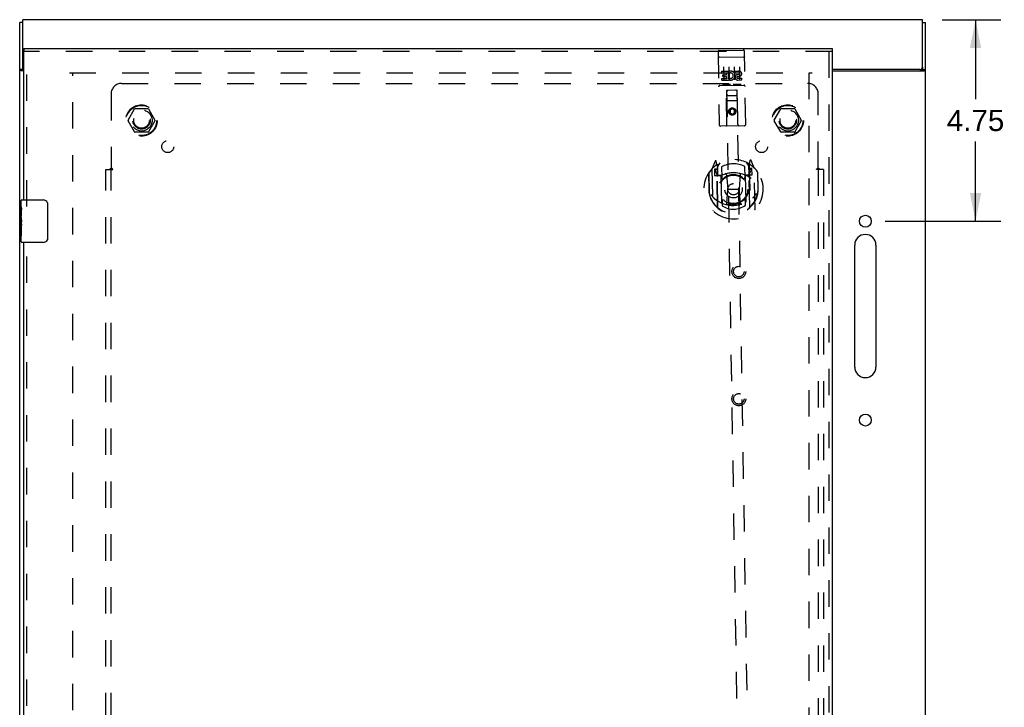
# Model space of a CAD drawing. Header units: inches. Extents: x 0 to 113, y 0 to 73.
# Tile 5 of 7: x 29 to 52, y 37 to 53. Entities that reach past the tile are written whole.
import ezdxf

# ---------------------------------------------------------------- set-up
doc = ezdxf.new("R2010")
doc.units = ezdxf.units.IN
doc.header["$LTSCALE"] = 6.233333
doc.header["$MEASUREMENT"] = 0
doc.linetypes.add('HIDDEN', pattern=[0.2, 0.1, -0.1])
doc.layers.get('0').update_dxf_attribs({"linetype": 'CONTINUOUS'})
for name, color, linetype in [('DEFAULT_2', 8, 'HIDDEN'), ('DIMENSIONS', 7, 'CONTINUOUS'), ('DOOR_ASSEMBLY', 7, 'CONTINUOUS'), ('SUBPANEL', 7, 'CONTINUOUS')]:
    doc.layers.add(name, color=color, linetype=linetype)
doc.styles.get("Standard").update_dxf_attribs({"font": 'arial.ttf'})
doc.dimstyles.new('DIMSTYLE_1', dxfattribs={"dimtxt": 0.5, "dimasz": 0.666667, "dimexe": 0.09, "dimexo": 0.07, "dimgap": 0.0375, "dimtad": 0, "dimtih": 1, "dimtoh": 1, "dimzin": 4, "dimdsep": 46, "dimtxsty": 'Standard', "dimblk": '_FILLED', "dimblk1": '_FILLED', "dimblk2": '_FILLED', "dimcen": 0.09, "dimadec": 3, "dimazin": 1, "dimtfac": 1, "dimtdec": 3, "dimtofl": 0, "dimtmove": 0, "dimatfit": 3, "dimldrblk": '_FILLED', "dimfxl": 0, "dimtolj": 1, "dimtzin": 4, "dimarcsym": 0})

# ---------------------------------------------------------------- blocks, each defined once
blk = doc.blocks.new('_FILLED')
at = {"color": 0, "linetype": 'ByBlock'}
blk.add_solid([(0, 0), (-1, 0.2), (-1, -0.2)], dxfattribs=at)
blk = doc.blocks.new('*D1')
at = {"layer": 'DIMENSIONS', "color": 2, "linetype": 'Continuous'}
for p, q in [((50.858, 52.877), (52.247, 52.877)), ((51.647, 52.877), (51.647, 51.002)), ((51.647, 48.127), (51.647, 50.002)), ((49.513, 48.127), (52.247, 48.127))]:
    blk.add_line(p, q, dxfattribs=at)
at = {"layer": 'DIMENSIONS', "color": 2, "linetype": 'Continuous', "xscale": 0.6666666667, "yscale": 0.6666666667, "zscale": 0.6666666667}
for p, rotation in [((51.647, 52.877), 90), ((51.647, 48.127), 270)]:
    blk.add_blockref('_FILLED', p, dxfattribs=dict(at, rotation=rotation))
at = {"layer": 'DIMENSIONS', "color": 2, "linetype": 'Continuous', "insert": (51.647, 50.752), "char_height": 0.5, "width": 1.35874, "attachment_point": 2, "line_spacing_factor": 0.9}
blk.add_mtext('4.75', dxfattribs=at)

msp = doc.modelspace()

# ---------------------------------------------------------------- linework, layer by layer
at = {"color": 3, "linetype": 'Continuous'}
for p, q in [((29.092, 22.94), (29.092, 52.814)), ((29.167, 51.762), (29.167, 52.877)), ((50.392, 52.877), (29.167, 52.877)), ((50.392, 51.762), (50.392, 52.877)), ((50.467, 22.94), (50.467, 52.814)), ((29.186, 51.675), (29.123, 51.675)), ((50.332, 51.702), (48.261, 51.702)), ((48.261, 51.675), (50.436, 51.675)), ((50.447, 51.683), (50.451, 51.685)), ((48.797, 44.689), (48.797, 47.564)), ((49.297, 47.564), (49.297, 44.689))]:
    msp.add_line(p, q, dxfattribs=at)
at = {"color": 7, "linetype": 'Continuous'}
for p, q in [((29.167, 52.814), (29.092, 52.814)), ((50.392, 52.814), (50.467, 52.814)), ((29.167, 51.7), (29.092, 51.7)), ((29.167, 51.7), (29.167, 51.762)), ((50.392, 51.762), (50.392, 51.7)), ((50.392, 51.7), (50.467, 51.7))]:
    msp.add_line(p, q, dxfattribs=at)
at = {"color": 3, "linetype": 'Continuous'}
for points in [[(29.123, 51.675), (29.121, 51.677), (29.119, 51.678), (29.117, 51.679), (29.115, 51.681), (29.113, 51.682), (29.111, 51.683), (29.108, 51.684), (29.106, 51.686), (29.104, 51.687), (29.102, 51.688), (29.1, 51.689), (29.098, 51.691), (29.096, 51.692), (29.095, 51.693), (29.094, 51.695), (29.093, 51.696), (29.092, 51.697), (29.092, 51.698), (29.092, 51.699), (29.092, 51.7)], [(50.436, 51.675), (50.436, 51.676), (50.437, 51.676), (50.438, 51.677), (50.438, 51.677), (50.439, 51.678), (50.44, 51.678), (50.441, 51.679), (50.442, 51.68), (50.443, 51.68), (50.444, 51.681), (50.446, 51.682), (50.447, 51.683)], [(50.451, 51.685), (50.452, 51.686), (50.454, 51.686), (50.455, 51.687), (50.456, 51.688), (50.457, 51.688), (50.458, 51.689), (50.459, 51.69), (50.46, 51.69), (50.461, 51.691), (50.461, 51.691), (50.462, 51.692), (50.463, 51.693), (50.463, 51.693), (50.464, 51.694), (50.464, 51.694), (50.465, 51.695), (50.465, 51.695), (50.465, 51.696), (50.465, 51.696), (50.466, 51.696), (50.466, 51.697), (50.466, 51.697), (50.466, 51.698), (50.466, 51.698), (50.466, 51.699), (50.467, 51.699), (50.467, 51.699), (50.467, 51.7), (50.467, 51.7)]]:
    msp.add_lwpolyline(points, dxfattribs=at)
at = {"color": 7, "linetype": 'Continuous'}
for points in [[(29.171, 51.691), (29.17, 51.693), (29.169, 51.694), (29.169, 51.695), (29.168, 51.696), (29.167, 51.697), (29.167, 51.698), (29.167, 51.699), (29.167, 51.7)], [(29.178, 51.675), (29.178, 51.676), (29.178, 51.677), (29.178, 51.678), (29.178, 51.679), (29.178, 51.681), (29.178, 51.682), (29.177, 51.683), (29.177, 51.685), (29.176, 51.686), (29.175, 51.687), (29.174, 51.688), (29.173, 51.689), (29.171, 51.691)], [(50.381, 51.675), (50.381, 51.676), (50.38, 51.676), (50.38, 51.677), (50.38, 51.677), (50.38, 51.678), (50.38, 51.678), (50.38, 51.678), (50.38, 51.679), (50.38, 51.679), (50.38, 51.68), (50.38, 51.68), (50.38, 51.681), (50.38, 51.681), (50.38, 51.681), (50.381, 51.682), (50.381, 51.682), (50.381, 51.683), (50.381, 51.683), (50.381, 51.684), (50.382, 51.684), (50.382, 51.685), (50.382, 51.686), (50.383, 51.686), (50.383, 51.687), (50.384, 51.687), (50.384, 51.688), (50.385, 51.688), (50.385, 51.689), (50.386, 51.69), (50.387, 51.691)], [(50.387, 51.691), (50.387, 51.692), (50.388, 51.693), (50.389, 51.693), (50.389, 51.694), (50.39, 51.694), (50.39, 51.695), (50.39, 51.696), (50.391, 51.696), (50.391, 51.697), (50.391, 51.697), (50.391, 51.698), (50.391, 51.698), (50.392, 51.699), (50.392, 51.699), (50.392, 51.7), (50.392, 51.7), (50.392, 51.7)]]:
    msp.add_lwpolyline(points, dxfattribs=at)
at = {"color": 3, "linetype": 'Continuous'}
for centre in [(49.047, 48.127), (49.047, 43.439)]:
    msp.add_circle(centre, 0.141, dxfattribs=at)
for centre, radius, start, end in [((29.227, 51.762), 0.06, 180, 227.5164), ((50.332, 51.762), 0.06, 270, 360), ((49.047, 47.564), 0.25, 0, 180), ((49.047, 44.689), 0.25, 180, 360)]:
    msp.add_arc(centre, radius, start, end, dxfattribs=at)
at = {"layer": 'DEFAULT_2', "color": 8, "linetype": 'HIDDEN'}
for p, q in [((30.267, 51.627), (47.792, 51.627)), ((30.342, 24.129), (30.342, 51.625)), ((47.717, 51.625), (47.717, 24.129)), ((31.649, 50.507), (31.804, 50.775)), ((32.121, 50.78), (31.812, 50.78)), ((32.13, 50.775), (32.284, 50.507)), ((46.899, 50.507), (47.054, 50.775)), ((47.371, 50.78), (47.062, 50.78)), ((47.38, 50.775), (47.534, 50.507)), ((31.804, 50.23), (31.649, 50.497)), ((32.284, 50.497), (32.13, 50.23)), ((47.054, 50.23), (46.899, 50.497)), ((47.534, 50.497), (47.38, 50.23)), ((32.121, 50.225), (31.812, 50.225)), ((47.371, 50.225), (47.062, 50.225))]:
    msp.add_line(p, q, dxfattribs=at)
for centre, radius in [((31.967, 50.502), 0.372), ((31.967, 50.502), 0.356), ((31.967, 50.502), 0.204), ((31.967, 50.502), 0.183), ((47.217, 50.502), 0.372), ((47.217, 50.502), 0.356), ((47.217, 50.502), 0.204), ((47.217, 50.502), 0.183)]:
    msp.add_circle(centre, radius, dxfattribs=at)
for centre, start, end in [((31.812, 50.77), 90.0113, 149.988), ((32.121, 50.77), 30.0108, 89.9876), ((47.062, 50.77), 90.0113, 149.988), ((47.371, 50.77), 30.0108, 89.9876), ((31.658, 50.502), 150.0117, 209.9873), ((32.276, 50.502), 330.0117, 29.9873), ((46.908, 50.502), 150.0117, 209.9873), ((47.526, 50.502), 330.0117, 29.9873), ((31.812, 50.235), 210.0108, 269.9876), ((32.121, 50.235), 270.0113, 329.988), ((47.062, 50.235), 210.0108, 269.9876), ((47.371, 50.235), 270.0113, 329.988)]:
    msp.add_arc(centre, 0.01, start, end, dxfattribs=at)
at = {"layer": 'DOOR_ASSEMBLY', "color": 7, "linetype": 'Continuous'}
for p, q in [((29.186, 52.202), (29.186, 52.127)), ((48.261, 52.202), (48.261, 52.127)), ((29.126, 48.468), (29.126, 48.612)), ((29.141, 48.627), (29.651, 48.627)), ((29.126, 48.212), (29.126, 48.465)), ((29.135, 48.41), (29.126, 48.41)), ((29.136, 48.242), (29.136, 48.399)), ((29.751, 48.527), (29.751, 47.727)), ((29.126, 48.242), (29.136, 48.242)), ((29.126, 47.642), (29.126, 48.21)), ((29.129, 48.18), (29.126, 48.18)), ((29.136, 48.059), (29.136, 48.112)), ((29.126, 48.048), (29.135, 48.048)), ((29.126, 48.012), (29.136, 48.012)), ((29.126, 47.949), (29.136, 47.949)), ((29.136, 47.781), (29.136, 48.012)), ((29.126, 47.781), (29.136, 47.781)), ((29.651, 47.627), (29.141, 47.627))]:
    msp.add_line(p, q, dxfattribs=at)
at = {"layer": 'DOOR_ASSEMBLY', "color": 3, "linetype": 'Continuous'}
for p, q in [((29.186, 52.202), (48.261, 52.202)), ((29.186, 48.627), (29.186, 52.127)), ((48.261, 52.127), (48.261, 23.627)), ((29.186, 28.127), (29.186, 47.627))]:
    msp.add_line(p, q, dxfattribs=at)
at = {"layer": 'DOOR_ASSEMBLY', "color": 8, "linetype": 'HIDDEN'}
for p, q in [((48.261, 52.127), (29.186, 52.127)), ((29.261, 48.472), (29.261, 52.127)), ((45.571, 52.123), (45.599, 50.398)), ((45.6, 52.154), (46.165, 52.163)), ((46.224, 50.409), (46.195, 52.133)), ((48.186, 52.127), (48.186, 23.627)), ((45.589, 51.995), (45.588, 51.995)), ((45.59, 51.995), (45.589, 51.995)), ((45.591, 51.995), (45.59, 51.995)), ((45.592, 51.995), (45.591, 51.995)), ((45.592, 51.995), (45.592, 51.995)), ((45.593, 51.995), (45.592, 51.995)), ((45.594, 51.995), (45.593, 51.995)), ((45.595, 51.995), (45.594, 51.995)), ((45.596, 51.995), (45.595, 51.995)), ((45.596, 51.995), (45.596, 51.995)), ((45.597, 51.995), (45.596, 51.995)), ((45.598, 51.996), (45.597, 51.995)), ((45.599, 51.996), (45.598, 51.996)), ((45.6, 51.996), (45.599, 51.996)), ((45.601, 51.996), (45.6, 51.996)), ((45.601, 51.996), (45.601, 51.996)), ((45.602, 51.996), (45.601, 51.996)), ((45.602, 51.996), (46.168, 52.005)), ((46.168, 52.005), (46.168, 52.005)), ((46.168, 52.005), (46.169, 52.005)), ((46.169, 52.005), (46.17, 52.005)), ((46.17, 52.005), (46.171, 52.005)), ((46.171, 52.005), (46.172, 52.005)), ((46.172, 52.005), (46.173, 52.005)), ((46.173, 52.005), (46.173, 52.005)), ((46.173, 52.005), (46.174, 52.005)), ((46.174, 52.005), (46.175, 52.005)), ((46.175, 52.005), (46.176, 52.005)), ((46.176, 52.005), (46.177, 52.005)), ((46.177, 52.005), (46.177, 52.005)), ((46.177, 52.005), (46.178, 52.005)), ((46.178, 52.005), (46.179, 52.005)), ((46.179, 52.005), (46.18, 52.004)), ((46.18, 52.004), (46.181, 52.004)), ((45.659, 51.662), (45.815, 51.664)), ((45.659, 51.619), (45.659, 51.662)), ((45.659, 51.619), (45.773, 51.621)), ((45.701, 51.764), (45.706, 51.458)), ((45.774, 51.579), (45.773, 51.621)), ((45.818, 51.487), (45.815, 51.664)), ((45.84, 51.617), (45.822, 51.655)), ((45.826, 51.766), (45.831, 51.46)), ((45.951, 51.768), (45.956, 51.462)), ((45.971, 51.667), (46.064, 51.668)), ((45.972, 51.624), (45.971, 51.667)), ((45.972, 51.624), (46.064, 51.626)), ((46.036, 51.582), (46.065, 51.582)), ((46.076, 51.77), (46.081, 51.464)), ((45.662, 51.491), (45.775, 51.493)), ((45.662, 51.449), (45.662, 51.491)), ((45.662, 51.449), (45.818, 51.451)), ((45.681, 51.577), (45.774, 51.579)), ((45.682, 51.535), (45.681, 51.577)), ((45.682, 51.535), (45.774, 51.536)), ((45.775, 51.493), (45.774, 51.536)), ((45.818, 51.487), (45.83, 51.506)), ((45.818, 51.451), (45.818, 51.463)), ((45.822, 51.462), (45.818, 51.463)), ((46.107, 51.35), (45.935, 51.347)), ((46.033, 51.541), (46.079, 51.541)), ((46.038, 51.497), (46.13, 51.499)), ((46.038, 51.455), (46.131, 51.456)), ((46.131, 51.456), (46.13, 51.499)), ((45.614, 51.326), (46.178, 51.335)), ((45.857, 51.346), (45.685, 51.343)), ((45.781, 50.401), (45.771, 51.211)), ((45.773, 51.211), (45.771, 51.211)), ((46.023, 51.215), (45.773, 51.211)), ((45.773, 51.211), (46.107, 30.832)), ((46.357, 30.836), (46.023, 51.215)), ((46.024, 51.215), (46.023, 51.215)), ((46.041, 50.406), (46.024, 51.215)), ((46.03, 50.966), (45.774, 50.961)), ((45.815, 51.087), (45.985, 51.09)), ((45.905, 50.785), (45.843, 50.748)), ((45.843, 50.748), (45.844, 50.676)), ((45.843, 50.748), (45.853, 50.743)), ((45.844, 50.676), (45.854, 50.682)), ((45.844, 50.676), (45.907, 50.641)), ((45.905, 50.774), (45.853, 50.743)), ((45.853, 50.743), (45.854, 50.682)), ((45.854, 50.682), (45.907, 50.653)), ((45.905, 50.785), (45.905, 50.774)), ((45.968, 50.75), (45.905, 50.785)), ((45.958, 50.744), (45.905, 50.774)), ((45.907, 50.653), (45.959, 50.684)), ((45.907, 50.641), (45.969, 50.678)), ((45.907, 50.641), (45.907, 50.653)), ((45.968, 50.75), (45.958, 50.744)), ((45.959, 50.684), (45.958, 50.744)), ((45.969, 50.678), (45.959, 50.684)), ((45.969, 50.678), (45.968, 50.75)), ((46.194, 50.378), (45.629, 50.369)), ((45.5, 49.545), (45.432, 49.368)), ((45.544, 49.462), (45.529, 49.542)), ((45.553, 49.395), (45.621, 49.505)), ((46.231, 49.515), (46.303, 49.407)), ((46.322, 49.555), (46.309, 49.474)), ((46.424, 49.384), (46.351, 49.558)), ((45.347, 49.26), (45.354, 48.872)), ((45.355, 49.263), (45.362, 48.806)), ((45.428, 49.357), (45.444, 48.39)), ((45.486, 49.354), (45.488, 49.204)), ((45.546, 49.354), (45.486, 49.354)), ((45.495, 49.326), (45.525, 49.281)), ((45.554, 49.335), (45.499, 49.334)), ((45.523, 49.445), (45.523, 49.445)), ((45.523, 49.445), (45.523, 49.445)), ((45.524, 49.445), (45.523, 49.445)), ((45.561, 48.446), (45.544, 49.462)), ((45.568, 48.451), (45.552, 49.453)), ((45.555, 49.429), (45.558, 49.222)), ((45.652, 49.408), (45.657, 49.156)), ((46.207, 49.165), (46.202, 49.417)), ((46.303, 49.234), (46.3, 49.441)), ((46.318, 48.463), (46.302, 49.466)), ((46.359, 49.348), (46.304, 49.347)), ((46.309, 49.474), (46.326, 48.458)), ((46.371, 49.368), (46.311, 49.367)), ((46.331, 49.458), (46.326, 49.461)), ((46.334, 49.294), (46.363, 49.34)), ((46.373, 49.218), (46.371, 49.368)), ((46.444, 48.406), (46.428, 49.374)), ((46.505, 49.282), (46.512, 48.824)), ((46.519, 48.891), (46.512, 49.279)), ((45.488, 49.204), (45.548, 49.205)), ((45.648, 49.205), (45.576, 49.204)), ((45.578, 49.202), (45.644, 49.203)), ((45.659, 48.564), (45.648, 49.195)), ((45.767, 49.223), (45.804, 48.88)), ((46.094, 49.229), (46.069, 48.884)), ((46.286, 49.215), (46.213, 49.214)), ((46.213, 49.204), (46.224, 48.573)), ((46.217, 49.212), (46.283, 49.213)), ((46.313, 49.217), (46.373, 49.218)), ((45.354, 48.872), (45.369, 48.872)), ((45.362, 48.806), (45.363, 48.803)), ((45.779, 48.54), (45.804, 48.88)), ((45.804, 48.88), (46.069, 48.884)), ((46.104, 48.545), (46.069, 48.884)), ((46.519, 48.891), (46.504, 48.891)), ((46.512, 48.824), (46.512, 48.822)), ((45.666, 48.595), (45.667, 48.492)), ((46.217, 48.501), (46.216, 48.604)), ((29.261, 27.972), (29.261, 47.782))]:
    msp.add_line(p, q, dxfattribs=at)
for points in [[(45.588, 51.995), (45.588, 51.995), (45.588, 51.994), (45.587, 51.994), (45.587, 51.994), (45.587, 51.994), (45.586, 51.994), (45.586, 51.994), (45.586, 51.994), (45.585, 51.994), (45.585, 51.994), (45.585, 51.994), (45.584, 51.994), (45.584, 51.994), (45.584, 51.994), (45.583, 51.994), (45.583, 51.994), (45.583, 51.993), (45.582, 51.993), (45.582, 51.993), (45.582, 51.993), (45.581, 51.993), (45.581, 51.993), (45.581, 51.993), (45.581, 51.993), (45.58, 51.993), (45.58, 51.993), (45.58, 51.993), (45.579, 51.993), (45.579, 51.992), (45.579, 51.992), (45.579, 51.992), (45.578, 51.992), (45.578, 51.992), (45.578, 51.992), (45.578, 51.992), (45.577, 51.992), (45.577, 51.992), (45.577, 51.992), (45.577, 51.992), (45.577, 51.992), (45.576, 51.991), (45.576, 51.991), (45.576, 51.991), (45.576, 51.991), (45.576, 51.991), (45.575, 51.991), (45.575, 51.991), (45.575, 51.991), (45.575, 51.991), (45.575, 51.991), (45.575, 51.99), (45.575, 51.99), (45.574, 51.99), (45.574, 51.99), (45.574, 51.99), (45.574, 51.99), (45.574, 51.99), (45.574, 51.99), (45.574, 51.99), (45.574, 51.99), (45.573, 51.989), (45.573, 51.989), (45.573, 51.989), (45.573, 51.989), (45.573, 51.989), (45.573, 51.989), (45.573, 51.989), (45.573, 51.989), (45.573, 51.989), (45.573, 51.988), (45.573, 51.988), (45.573, 51.988), (45.573, 51.988), (45.573, 51.988), (45.573, 51.988), (45.573, 51.988), (45.573, 51.988)], [(46.181, 52.004), (46.181, 52.004), (46.182, 52.004), (46.182, 52.004), (46.182, 52.004), (46.183, 52.004), (46.183, 52.004), (46.184, 52.004), (46.184, 52.004), (46.184, 52.004), (46.185, 52.004), (46.185, 52.004), (46.185, 52.004), (46.186, 52.004), (46.186, 52.004), (46.186, 52.004), (46.187, 52.004), (46.187, 52.003), (46.187, 52.003), (46.188, 52.003), (46.188, 52.003), (46.188, 52.003), (46.188, 52.003), (46.189, 52.003), (46.189, 52.003), (46.189, 52.003), (46.19, 52.003), (46.19, 52.003), (46.19, 52.003), (46.19, 52.003), (46.191, 52.003), (46.191, 52.003), (46.191, 52.002), (46.192, 52.002), (46.192, 52.002), (46.192, 52.002), (46.192, 52.002), (46.193, 52.002), (46.193, 52.002), (46.193, 52.002), (46.193, 52.002), (46.193, 52.002), (46.194, 52.002), (46.194, 52.002), (46.194, 52.001), (46.194, 52.001), (46.194, 52.001), (46.195, 52.001), (46.195, 52.001), (46.195, 52.001), (46.195, 52.001), (46.195, 52.001), (46.195, 52.001), (46.196, 52.001), (46.196, 52.001), (46.196, 52), (46.196, 52), (46.196, 52), (46.196, 52), (46.196, 52), (46.197, 52), (46.197, 52), (46.197, 52), (46.197, 52), (46.197, 52), (46.197, 51.999), (46.197, 51.999), (46.197, 51.999), (46.197, 51.999), (46.197, 51.999), (46.197, 51.999), (46.197, 51.999), (46.197, 51.999), (46.198, 51.999), (46.198, 51.999), (46.198, 51.998), (46.198, 51.998), (46.198, 51.998), (46.198, 51.998), (46.198, 51.998)], [(45.935, 51.347), (45.935, 51.347), (45.934, 51.347), (45.934, 51.347), (45.934, 51.347), (45.934, 51.347), (45.934, 51.347), (45.933, 51.347), (45.933, 51.347), (45.933, 51.347), (45.933, 51.347), (45.933, 51.347), (45.933, 51.347), (45.932, 51.347), (45.932, 51.347), (45.932, 51.347), (45.932, 51.347), (45.932, 51.347), (45.932, 51.347), (45.931, 51.347), (45.931, 51.347), (45.931, 51.347), (45.931, 51.347), (45.931, 51.347), (45.931, 51.347), (45.931, 51.347), (45.93, 51.347), (45.93, 51.347), (45.93, 51.347), (45.93, 51.347), (45.93, 51.348), (45.93, 51.348), (45.93, 51.348), (45.93, 51.348), (45.929, 51.348), (45.929, 51.348), (45.929, 51.348), (45.929, 51.348), (45.929, 51.348), (45.929, 51.348), (45.929, 51.348), (45.929, 51.348), (45.929, 51.348), (45.929, 51.348), (45.928, 51.348), (45.928, 51.348), (45.928, 51.348)], [(46.113, 51.351), (46.113, 51.351), (46.113, 51.351), (46.113, 51.351), (46.113, 51.351), (46.113, 51.351), (46.113, 51.351), (46.113, 51.351), (46.112, 51.351), (46.112, 51.351), (46.112, 51.351), (46.112, 51.351), (46.112, 51.351), (46.112, 51.351), (46.112, 51.351), (46.112, 51.351), (46.112, 51.351), (46.111, 51.35), (46.111, 51.35), (46.111, 51.35), (46.111, 51.35), (46.111, 51.35), (46.111, 51.35), (46.111, 51.35), (46.111, 51.35), (46.11, 51.35), (46.11, 51.35), (46.11, 51.35), (46.11, 51.35), (46.11, 51.35), (46.11, 51.35), (46.109, 51.35), (46.109, 51.35), (46.109, 51.35), (46.109, 51.35), (46.109, 51.35), (46.109, 51.35), (46.108, 51.35), (46.108, 51.35), (46.108, 51.35), (46.108, 51.35), (46.108, 51.35), (46.107, 51.35), (46.107, 51.35), (46.107, 51.35), (46.107, 51.35)], [(45.685, 51.343), (45.685, 51.343), (45.684, 51.343), (45.684, 51.343), (45.684, 51.343), (45.684, 51.343), (45.684, 51.343), (45.683, 51.343), (45.683, 51.343), (45.683, 51.343), (45.683, 51.343), (45.683, 51.343), (45.683, 51.343), (45.682, 51.343), (45.682, 51.343), (45.682, 51.343), (45.682, 51.343), (45.682, 51.343), (45.682, 51.343), (45.681, 51.343), (45.681, 51.343), (45.681, 51.343), (45.681, 51.343), (45.681, 51.343), (45.681, 51.343), (45.681, 51.343), (45.68, 51.343), (45.68, 51.343), (45.68, 51.343), (45.68, 51.343), (45.68, 51.343), (45.68, 51.343), (45.68, 51.343), (45.68, 51.344), (45.679, 51.344), (45.679, 51.344), (45.679, 51.344), (45.679, 51.344), (45.679, 51.344), (45.679, 51.344), (45.679, 51.344), (45.679, 51.344), (45.679, 51.344), (45.679, 51.344), (45.678, 51.344), (45.678, 51.344), (45.678, 51.344)], [(45.863, 51.347), (45.863, 51.347), (45.863, 51.347), (45.863, 51.347), (45.863, 51.347), (45.863, 51.347), (45.863, 51.347), (45.863, 51.347), (45.863, 51.347), (45.862, 51.347), (45.862, 51.347), (45.862, 51.347), (45.862, 51.347), (45.862, 51.347), (45.862, 51.346), (45.862, 51.346), (45.862, 51.346), (45.862, 51.346), (45.861, 51.346), (45.861, 51.346), (45.861, 51.346), (45.861, 51.346), (45.861, 51.346), (45.861, 51.346), (45.861, 51.346), (45.86, 51.346), (45.86, 51.346), (45.86, 51.346), (45.86, 51.346), (45.86, 51.346), (45.86, 51.346), (45.86, 51.346), (45.859, 51.346), (45.859, 51.346), (45.859, 51.346), (45.859, 51.346), (45.859, 51.346), (45.858, 51.346), (45.858, 51.346), (45.858, 51.346), (45.858, 51.346), (45.858, 51.346), (45.858, 51.346), (45.857, 51.346), (45.857, 51.346), (45.857, 51.346)], [(45.406, 48.76), (45.409, 48.754), (45.412, 48.749), (45.415, 48.745), (45.418, 48.74), (45.421, 48.736), (45.424, 48.732), (45.426, 48.727), (45.429, 48.724), (45.432, 48.72), (45.434, 48.716), (45.437, 48.713), (45.439, 48.71), (45.441, 48.706), (45.444, 48.703), (45.446, 48.701), (45.448, 48.698), (45.451, 48.695), (45.453, 48.692), (45.455, 48.69), (45.457, 48.687), (45.459, 48.685), (45.461, 48.683), (45.463, 48.681), (45.465, 48.679), (45.467, 48.677), (45.469, 48.675), (45.471, 48.673), (45.472, 48.671), (45.474, 48.669), (45.476, 48.668), (45.477, 48.666), (45.479, 48.665), (45.481, 48.663), (45.482, 48.662), (45.484, 48.661), (45.485, 48.659)], [(46.394, 48.674), (46.395, 48.675), (46.397, 48.677), (46.398, 48.678), (46.4, 48.68), (46.402, 48.681), (46.403, 48.683), (46.405, 48.685), (46.407, 48.686), (46.408, 48.688), (46.41, 48.69), (46.412, 48.692), (46.414, 48.694), (46.416, 48.696), (46.417, 48.699), (46.419, 48.701), (46.421, 48.703), (46.423, 48.706), (46.425, 48.708), (46.428, 48.711), (46.43, 48.714), (46.432, 48.717), (46.434, 48.72), (46.436, 48.723), (46.439, 48.726), (46.441, 48.729), (46.443, 48.733), (46.446, 48.736), (46.448, 48.74), (46.451, 48.744), (46.453, 48.748), (46.456, 48.753), (46.459, 48.757), (46.462, 48.762), (46.464, 48.767), (46.467, 48.772), (46.47, 48.777)], [(46.13, 48.528), (46.125, 48.526), (46.119, 48.525), (46.114, 48.523), (46.108, 48.522), (46.103, 48.521), (46.097, 48.519), (46.092, 48.518), (46.087, 48.517), (46.081, 48.515), (46.076, 48.514), (46.07, 48.513), (46.065, 48.512), (46.059, 48.511), (46.054, 48.51), (46.048, 48.509), (46.043, 48.508), (46.037, 48.507), (46.032, 48.506), (46.026, 48.506), (46.02, 48.505), (46.015, 48.504), (46.009, 48.504), (46.004, 48.503), (45.998, 48.502), (45.993, 48.502), (45.987, 48.501), (45.982, 48.501), (45.976, 48.501), (45.97, 48.5), (45.965, 48.5), (45.959, 48.5), (45.954, 48.5), (45.948, 48.499), (45.942, 48.499), (45.937, 48.499), (45.931, 48.499), (45.926, 48.499), (45.92, 48.499), (45.914, 48.499), (45.909, 48.5), (45.903, 48.5), (45.898, 48.5), (45.892, 48.5), (45.886, 48.501), (45.881, 48.501), (45.875, 48.501), (45.87, 48.502), (45.864, 48.502), (45.859, 48.503), (45.853, 48.504), (45.847, 48.504), (45.842, 48.505), (45.836, 48.506), (45.831, 48.506), (45.825, 48.507), (45.82, 48.508), (45.814, 48.509), (45.809, 48.51), (45.803, 48.511), (45.798, 48.512), (45.792, 48.513), (45.787, 48.514), (45.781, 48.515), (45.776, 48.517), (45.77, 48.518), (45.765, 48.519), (45.759, 48.521), (45.754, 48.522)]]:
    msp.add_lwpolyline(points, dxfattribs=at)
at = {"layer": 'DOOR_ASSEMBLY', "color": 7, "linetype": 'Continuous'}
for points in [[(29.744, 48.563), (29.746, 48.558), (29.748, 48.552), (29.749, 48.546), (29.75, 48.54), (29.751, 48.534), (29.751, 48.527)], [(29.126, 48.468), (29.126, 48.465), (29.127, 48.461), (29.128, 48.455), (29.129, 48.449), (29.13, 48.442), (29.132, 48.435), (29.133, 48.426), (29.134, 48.418)], [(29.134, 48.418), (29.135, 48.409), (29.136, 48.399)], [(29.126, 48.212), (29.126, 48.205), (29.127, 48.197), (29.128, 48.189), (29.129, 48.181)], [(29.129, 48.181), (29.13, 48.172), (29.131, 48.163), (29.132, 48.154), (29.133, 48.145), (29.134, 48.136), (29.135, 48.127), (29.136, 48.119), (29.136, 48.112)], [(29.136, 48.059), (29.136, 48.053), (29.135, 48.046), (29.135, 48.04), (29.134, 48.034), (29.134, 48.029), (29.133, 48.023)], [(29.751, 47.727), (29.751, 47.721), (29.75, 47.715), (29.749, 47.709), (29.748, 47.703), (29.746, 47.697), (29.744, 47.691)]]:
    msp.add_lwpolyline(points, dxfattribs=at)
at = {"layer": 'DOOR_ASSEMBLY', "color": 8, "linetype": 'HIDDEN'}
for centre, radius in [((45.906, 50.713), 0.085), ((45.906, 50.713), 0.0845), ((45.936, 48.88), 0.35), ((45.936, 48.88), 0.335), ((45.936, 48.88), 0.205), ((45.936, 48.88), 0.133), ((46.061, 46.939), 0.164), ((46.061, 46.939), 0.124), ((46.061, 43.939), 0.164), ((46.061, 43.939), 0.124)]:
    msp.add_circle(centre, radius, dxfattribs=at)
for centre, radius, start, end in [((45.601, 52.124), 0.03, 90.9379, 180.9379), ((46.165, 52.133), 0.03, 0.9379, 90.9379), ((45.866, 51.558), 0.107, 245.2015, 114.3406), ((45.866, 51.558), 0.0639, 235.8274, 114.3405), ((46.037, 51.518), 0.0635, 90.9379, 270.9379), ((46.065, 51.604), 0.0644, 283.2374, 91.0154), ((46.065, 51.604), 0.0219, 270.8391, 90.9379), ((46.037, 51.519), 0.0219, 101.2449, 270.9379), ((45.614, 51.296), 0.03, 90.9379, 180.9379), ((45.814, 51.172), 0.04, 90.9379, 180.9379), ((45.814, 51.127), 0.04, 180.9379, 270.9379), ((45.984, 51.175), 0.04, 0.9379, 90.9379), ((45.984, 51.13), 0.04, 270.9379, 0.9379), ((46.179, 51.305), 0.03, 0.9379, 90.9379), ((45.629, 50.399), 0.03, 180.9379, 270.9379), ((45.751, 50.401), 0.03, 270.9379, 0.9379), ((46.071, 50.406), 0.03, 180.9379, 270.9379), ((46.194, 50.408), 0.03, 270.9379, 0.9379), ((45.936, 48.88), 0.7, 36.2341, 145.6418), ((45.514, 49.539), 0.015, 10.9379, 159.1338), ((46.337, 49.553), 0.015, 22.7421, 170.9379), ((45.936, 48.882), 0.7, 126.4505, 55.4253), ((45.375, 49.263), 0.02, 145.6418, 180.9379), ((45.443, 49.357), 0.015, 136.0127, 180.9379), ((45.499, 49.329), 0.005, 90.9379, 213.6171), ((45.941, 48.569), 0.7, 54.1698, 127.706), ((45.532, 49.429), 0.02, 0.9379, 126.4505), ((45.535, 49.429), 0.02, 0.9379, 126.1922), ((45.368, 49.176), 0.188, 0.9379, 33.6171), ((45.572, 49.454), 0.02, 122.4067, 180.9371), ((45.936, 48.88), 0.6, 63.6583, 118.2175), ((45.941, 48.567), 0.7, 67.4739, 114.4019), ((46.282, 49.465), 0.02, 0.9379, 59.4675), ((46.32, 49.441), 0.02, 55.6837, 180.9379), ((46.322, 49.442), 0.02, 55.4253, 180.9379), ((46.494, 49.195), 0.188, 148.2587, 180.9379), ((46.359, 49.343), 0.005, 328.2587, 90.9379), ((46.413, 49.373), 0.015, 0.9379, 45.8631), ((46.485, 49.282), 0.02, 0.9379, 36.2341), ((45.575, 49.224), 0.02, 180.9379, 270.9379), ((45.578, 49.222), 0.02, 180.9379, 270.9379), ((45.644, 49.223), 0.02, 270.9379, 294.4019), ((45.663, 49.195), 0.015, 113.9242, 180.9379), ((45.687, 49.156), 0.03, 180.9379, 312.064), ((45.936, 48.88), 0.343, 49.8118, 132.064), ((45.748, 49.221), 0.02, 6.0175, 106.551), ((46.114, 49.227), 0.02, 75.3248, 175.8583), ((46.177, 49.164), 0.03, 229.8118, 0.9379), ((46.198, 49.204), 0.015, 0.9379, 67.9516), ((46.217, 49.232), 0.02, 247.4739, 270.9379), ((46.283, 49.233), 0.02, 270.9379, 0.9379), ((46.285, 49.235), 0.02, 270.9379, 0.9379), ((45.936, 48.884), 0.583, 181.1843, 0.6915), ((45.382, 48.806), 0.02, 180.9379, 188.6001), ((45.936, 48.89), 0.58, 188.6001, 353.2757), ((46.492, 48.824), 0.02, 353.2757, 0.9379), ((45.931, 49.199), 0.7, 230.4669, 311.4089), ((45.674, 48.564), 0.015, 180.9379, 247.9516), ((45.696, 48.595), 0.03, 49.8118, 180.9379), ((45.936, 48.88), 0.343, 229.8118, 312.064), ((46.186, 48.603), 0.03, 0.9379, 132.064), ((46.209, 48.573), 0.015, 293.9242, 0.9379), ((45.459, 48.39), 0.015, 180.9379, 225.8631), ((45.576, 48.446), 0.015, 180.9379, 230.5792), ((45.588, 48.451), 0.02, 180.9379, 231.5973), ((45.936, 48.89), 0.48, 235.984, 305.8918), ((45.759, 48.541), 0.02, 255.3628, 355.8583), ((46.124, 48.547), 0.02, 186.0175, 286.5131), ((46.298, 48.462), 0.02, 310.2758, 0.9363), ((46.311, 48.458), 0.015, 311.2966, 0.9379), ((46.429, 48.406), 0.015, 316.0127, 0.9379)]:
    msp.add_arc(centre, radius, start, end, dxfattribs=at)
at = {"layer": 'DOOR_ASSEMBLY', "color": 7, "linetype": 'Continuous'}
for centre, radius, start, end in [((29.141, 48.612), 0.015, 90, 180), ((29.651, 48.527), 0.1, 21.1999, 90), ((29.141, 47.642), 0.015, 180, 270), ((29.651, 47.727), 0.1, 270, 338.7946)]:
    msp.add_arc(centre, radius, start, end, dxfattribs=at)
msp.add_ellipse((29.326, 48.045), major_axis=(0.2, 0), ratio=0.432808, start_param=3.141593, end_param=3.403409, dxfattribs=at)
at = {"layer": 'SUBPANEL', "color": 8, "linetype": 'HIDDEN'}
for p, q in [((31.498, 51.377), (47.685, 51.377)), ((31.248, 51.127), (31.248, 49.381)), ((47.935, 49.381), (47.935, 51.127)), ((31.123, 26.409), (31.123, 49.346)), ((31.123, 49.346), (31.209, 49.346)), ((31.209, 49.346), (31.289, 49.346)), ((31.248, 26.409), (31.248, 49.346)), ((47.974, 49.346), (47.895, 49.346)), ((47.935, 49.346), (47.935, 26.409)), ((48.06, 49.346), (47.974, 49.346)), ((48.06, 49.346), (48.06, 26.409))]:
    msp.add_line(p, q, dxfattribs=at)
for points in [[(31.209, 49.346), (31.211, 49.347), (31.213, 49.349), (31.215, 49.35), (31.216, 49.351), (31.218, 49.353), (31.219, 49.354), (31.221, 49.355), (31.222, 49.356), (31.224, 49.358), (31.225, 49.359), (31.227, 49.36), (31.228, 49.362), (31.229, 49.363), (31.235, 49.369)], [(31.235, 49.369), (31.236, 49.37), (31.238, 49.372), (31.24, 49.373), (31.241, 49.375), (31.243, 49.377), (31.244, 49.378), (31.246, 49.379), (31.247, 49.38), (31.248, 49.381)], [(31.266, 49.369), (31.262, 49.372), (31.26, 49.373), (31.258, 49.374), (31.256, 49.375), (31.254, 49.377), (31.252, 49.378), (31.251, 49.379), (31.249, 49.38), (31.248, 49.381)], [(31.289, 49.346), (31.288, 49.348), (31.288, 49.349), (31.287, 49.35), (31.286, 49.352), (31.285, 49.353), (31.285, 49.354), (31.284, 49.356), (31.282, 49.357), (31.281, 49.358), (31.28, 49.36), (31.278, 49.361), (31.277, 49.362), (31.275, 49.363), (31.274, 49.364), (31.272, 49.366), (31.27, 49.367), (31.268, 49.368), (31.266, 49.369)], [(47.895, 49.346), (47.895, 49.348), (47.896, 49.349), (47.896, 49.35), (47.897, 49.352), (47.898, 49.353), (47.899, 49.354), (47.9, 49.356), (47.901, 49.357), (47.902, 49.358), (47.904, 49.36), (47.905, 49.361), (47.906, 49.362), (47.908, 49.363), (47.91, 49.364), (47.911, 49.366), (47.913, 49.367), (47.915, 49.368), (47.917, 49.369), (47.921, 49.372)], [(47.921, 49.372), (47.923, 49.373), (47.925, 49.374), (47.927, 49.375), (47.929, 49.377), (47.931, 49.378), (47.933, 49.379), (47.934, 49.38), (47.935, 49.381)], [(47.947, 49.37), (47.945, 49.372), (47.944, 49.373), (47.942, 49.375), (47.941, 49.377), (47.939, 49.378), (47.938, 49.379), (47.937, 49.38), (47.935, 49.381)], [(47.954, 49.363), (47.95, 49.367), (47.947, 49.37)], [(47.974, 49.346), (47.972, 49.347), (47.971, 49.349), (47.969, 49.35), (47.967, 49.351), (47.966, 49.353), (47.964, 49.354), (47.962, 49.355), (47.961, 49.356), (47.96, 49.358), (47.958, 49.359), (47.957, 49.36), (47.955, 49.362), (47.954, 49.363)]]:
    msp.add_lwpolyline(points, dxfattribs=at)
for centre, radius in [((31.967, 50.502), 0.25), ((47.217, 50.502), 0.25), ((32.585, 49.884), 0.141), ((46.598, 49.884), 0.141)]:
    msp.add_circle(centre, radius, dxfattribs=at)
for centre, start, end in [((31.498, 51.127), 90, 180), ((47.685, 51.127), 0, 90)]:
    msp.add_arc(centre, 0.25, start, end, dxfattribs=at)

# ---------------------------------------------------------------- dimensions: what is measured, and where the dimension line sits
at = {"layer": 'DIMENSIONS', "color": 2, "linetype": 'Continuous'}
dim = msp.add_linear_dim(base=(51.647, 52.877), p1=(49.443, 48.127), p2=(50.788, 52.877), angle=90, dimstyle='DIMSTYLE_1', dxfattribs=at)
dim.commit()
dim.dimension.update_dxf_attribs({"geometry": '*D1', "text_midpoint": (51.636, 50.498), "dimtype": 160})

doc.saveas('drawing.dxf')
